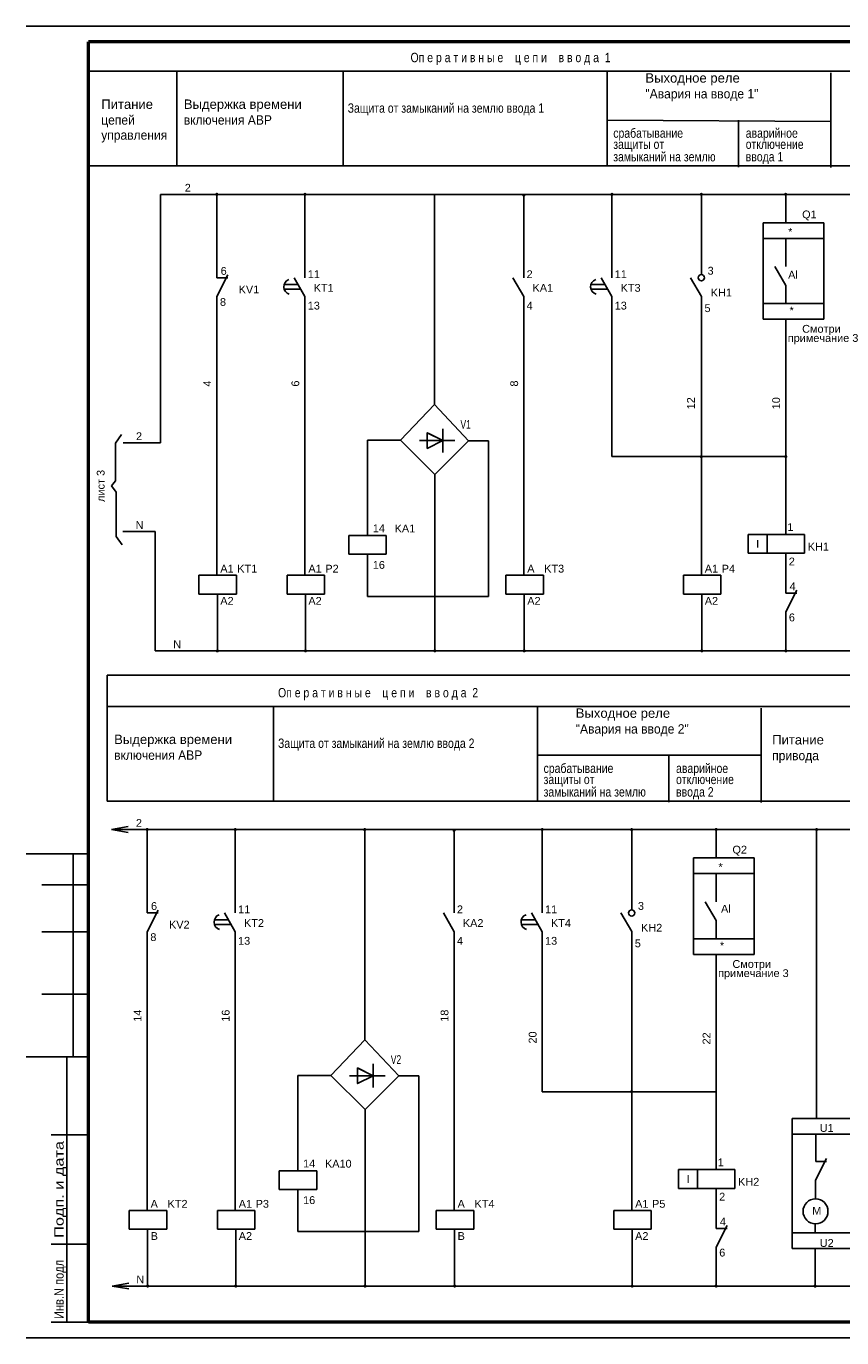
# Model space of a CAD drawing. Header units: millimetres. Extents: x 4894 to 12009, y -3017 to 2708.
# Tile 84 of 86: x 10519 to 10780, y 1388 to 1808. Entities that reach past the tile are written whole.
import ezdxf
from ezdxf.enums import TextEntityAlignment as Align

# ---------------------------------------------------------------- set-up
doc = ezdxf.new("R2010")
doc.units = ezdxf.units.MM
doc.layers.add('DRAW', color=1, linetype='Continuous')
doc.layers.add('P', color=7, linetype='Continuous')
doc.styles.get("Standard").update_dxf_attribs({"font": 'arial.ttf'})

msp = doc.modelspace()

# ---------------------------------------------------------------- linework, layer by layer
at = {"color": 0}
msp.add_line((11112.94, 1808.25), (10518.94, 1808.25), dxfattribs=at)
for p, q in [((10538.86, 1803.3), (11108.06, 1803.3)), ((10538.86, 1793.84), (11108.06, 1793.84)), ((10538.86, 1763.54), (11108.06, 1763.54)), ((10561.94, 1754.41), (10561.94, 1674.84)), ((10580.03, 1754.41), (10580.03, 1727.69)), ((10608.27, 1754.41), (10608.27, 1727.69)), ((10678.41, 1754.41), (10678.41, 1727.69)), ((10706.64, 1754.41), (10706.64, 1727.69)), ((10735.31, 1728.71), (10735.31, 1754.41)), ((10762.36, 1754.41), (10762.36, 1745.3)), ((10762.36, 1745.3), (10762.36, 1754.41)), ((10755.16, 1745.3), (10774.58, 1745.3)), ((10755.16, 1745.3), (10755.16, 1714.42)), ((10774.58, 1745.3), (10774.58, 1714.42)), ((10755.16, 1740.3), (10774.58, 1740.3)), ((10762.36, 1740.3), (10762.36, 1731.26)), ((10762.36, 1731.26), (10762.36, 1740.3)), ((10762.36, 1725.26), (10758.9, 1731.26)), ((10580.03, 1721.69), (10583.57, 1728.62)), ((10580.03, 1727.69), (10583.57, 1727.69)), ((10608.27, 1721.69), (10604.8, 1727.69)), ((10678.41, 1721.69), (10674.94, 1727.69)), ((10706.64, 1721.69), (10703.18, 1727.69)), ((10735.31, 1721.71), (10731.84, 1727.71)), ((10606.07, 1725.5), (10601.56, 1725.5)), ((10606.93, 1724), (10601.56, 1724)), ((10704.44, 1725.5), (10699.94, 1725.5)), ((10705.31, 1724), (10699.94, 1724)), ((10762.36, 1725.26), (10762.36, 1719.42)), ((10580.03, 1721.69), (10580.03, 1632.43)), ((10608.27, 1721.69), (10608.27, 1632.43)), ((10678.41, 1721.69), (10678.41, 1632.43)), ((10706.64, 1721.69), (10706.64, 1670.44)), ((10706.64, 1670.75), (10706.64, 1721.69)), ((10735.31, 1721.71), (10735.31, 1632.43)), ((10774.58, 1719.42), (10755.16, 1719.42)), ((10755.16, 1714.42), (10774.58, 1714.42)), ((10762.36, 1714.42), (10762.36, 1670.44)), ((10762.36, 1678.15), (10762.36, 1714.42)), ((10652.48, 1675.57), (10648.01, 1677.8)), ((10561.94, 1674.84), (10550.05, 1674.84)), ((10628.32, 1645.14), (10628.32, 1675.65)), ((10638.92, 1675.65), (10628.32, 1675.65)), ((10644.93, 1675.57), (10649.93, 1675.57)), ((10652.48, 1675.57), (10647.48, 1675.57)), ((10667.07, 1675.53), (10660.69, 1675.53)), ((10667.07, 1625.68), (10667.07, 1675.53)), ((10762.36, 1670.44), (10706.64, 1670.44)), ((10762.36, 1645.5), (10762.36, 1670.44)), ((10560.26, 1646.42), (10549.93, 1646.42)), ((10622.35, 1645.14), (10622.35, 1639.14)), ((10634.35, 1645.14), (10622.35, 1645.14)), ((10634.35, 1639.14), (10634.35, 1645.14)), ((10756.36, 1645.5), (10750.36, 1645.5)), ((10750.36, 1645.5), (10750.36, 1639.5)), ((10768.36, 1645.5), (10756.36, 1645.5)), ((10756.36, 1645.5), (10756.36, 1639.5)), ((10768.36, 1639.5), (10768.36, 1645.5)), ((10622.35, 1639.14), (10634.35, 1639.14)), ((10628.32, 1625.68), (10628.32, 1639.14)), ((10750.36, 1639.5), (10756.36, 1639.5)), ((10756.36, 1639.5), (10768.36, 1639.5)), ((10762.36, 1626.68), (10762.36, 1639.5)), ((10586.3, 1632.43), (10574.3, 1632.43)), ((10574.3, 1632.43), (10574.3, 1626.43)), ((10586.3, 1626.43), (10586.3, 1632.43)), ((10614.53, 1632.43), (10602.53, 1632.43)), ((10602.53, 1632.43), (10602.53, 1626.43)), ((10614.53, 1626.43), (10614.53, 1632.43)), ((10684.67, 1632.43), (10672.67, 1632.43)), ((10672.67, 1632.43), (10672.67, 1626.43)), ((10684.67, 1626.43), (10684.67, 1632.43)), ((10741.57, 1632.43), (10729.57, 1632.43)), ((10729.57, 1632.43), (10729.57, 1626.43)), ((10741.57, 1626.43), (10741.57, 1632.43)), ((10574.3, 1626.43), (10586.3, 1626.43)), ((10580.19, 1626.43), (10580.19, 1608.22)), ((10602.53, 1626.43), (10614.53, 1626.43)), ((10608.42, 1626.43), (10608.42, 1608.22)), ((10628.32, 1625.68), (10667.07, 1625.68)), ((10672.67, 1626.43), (10684.67, 1626.43)), ((10678.57, 1626.43), (10678.57, 1608.22)), ((10729.57, 1626.43), (10741.57, 1626.43)), ((10735.46, 1626.43), (10735.46, 1608.22)), ((10762.36, 1620.68), (10765.9, 1627.61)), ((10762.36, 1626.68), (10765.9, 1626.68)), ((10762.36, 1608.22), (10762.36, 1620.68)), ((10560.26, 1608.18), (10993.49, 1608.18)), ((10544.9, 1600.43), (11100.04, 1600.43)), ((10544.9, 1590.43), (11099.86, 1590.43)), ((10754.47, 1574.8), (10682.81, 1574.8)), ((10544.9, 1560.13), (11100.04, 1560.13)), ((10557.71, 1551), (10557.71, 1524.29)), ((10585.94, 1551), (10585.94, 1524.29)), ((10656.08, 1551), (10656.08, 1524.29)), ((10684.32, 1551), (10684.32, 1524.29)), ((10712.98, 1525.3), (10712.98, 1551)), ((10740.04, 1551), (10740.04, 1541.89)), ((10740.04, 1541.89), (10740.04, 1551)), ((10772.25, 1458.49), (10772.25, 1551)), ((10538.94, 1543.25), (10518.94, 1543.25)), ((10533.94, 1478.25), (10533.94, 1543.25)), ((10732.83, 1541.89), (10752.25, 1541.89)), ((10732.83, 1541.89), (10732.83, 1511.01)), ((10752.25, 1541.89), (10752.25, 1511.01)), ((10523.94, 1533.25), (10538.94, 1533.25)), ((10732.83, 1536.89), (10752.25, 1536.89)), ((10740.04, 1536.89), (10740.04, 1527.86)), ((10740.04, 1527.86), (10740.04, 1536.89)), ((10557.71, 1518.29), (10561.24, 1525.21)), ((10740.04, 1521.86), (10736.57, 1527.86)), ((10557.71, 1524.29), (10561.24, 1524.29)), ((10583.74, 1522.09), (10579.23, 1522.09)), ((10584.61, 1520.59), (10579.23, 1520.59)), ((10585.94, 1518.29), (10582.48, 1524.29)), ((10656.08, 1518.29), (10652.62, 1524.29)), ((10682.12, 1522.09), (10677.61, 1522.09)), ((10682.98, 1520.59), (10677.61, 1520.59)), ((10684.32, 1518.29), (10680.85, 1524.29)), ((10712.98, 1518.3), (10709.52, 1524.3)), ((10740.04, 1521.86), (10740.04, 1516.01)), ((10523.94, 1518.25), (10538.94, 1518.25)), ((10557.71, 1518.29), (10557.71, 1429.03)), ((10585.94, 1518.29), (10585.94, 1429.03)), ((10656.08, 1518.29), (10656.08, 1429.03)), ((10684.32, 1518.29), (10684.32, 1467.04)), ((10684.32, 1467.34), (10684.32, 1518.29)), ((10712.98, 1518.3), (10712.98, 1429.03)), ((10752.25, 1516.01), (10732.83, 1516.01)), ((10732.83, 1511.01), (10752.25, 1511.01)), ((10740.04, 1511.01), (10740.04, 1467.04)), ((10740.04, 1474.74), (10740.04, 1511.01)), ((10523.94, 1498.25), (10538.94, 1498.25)), ((10518.94, 1478.25), (10538.94, 1478.25)), ((10630.16, 1472.16), (10625.69, 1474.39)), ((10605.99, 1441.73), (10605.99, 1472.25)), ((10616.59, 1472.25), (10605.99, 1472.25)), ((10622.6, 1472.16), (10627.6, 1472.16)), ((10630.16, 1472.16), (10625.16, 1472.16)), ((10644.74, 1472.12), (10638.36, 1472.12)), ((10644.74, 1422.27), (10644.74, 1472.12)), ((10740.04, 1467.04), (10684.32, 1467.04)), ((10740.04, 1442.09), (10740.04, 1467.04)), ((10764.47, 1416.85), (10764.47, 1458.49)), ((10835.58, 1458.49), (10764.47, 1458.49)), ((10526.94, 1453.25), (10538.94, 1453.25)), ((10835.58, 1453.49), (10764.47, 1453.49)), ((10771.98, 1444.73), (10771.98, 1453.4)), ((10771.9, 1438.73), (10775.44, 1445.65)), ((10600.03, 1441.73), (10600.03, 1435.73)), ((10612.03, 1441.73), (10600.03, 1441.73)), ((10612.03, 1435.73), (10612.03, 1441.73)), ((10734.04, 1442.09), (10728.04, 1442.09)), ((10728.04, 1442.09), (10728.04, 1436.09)), ((10746.04, 1442.09), (10734.04, 1442.09)), ((10734.04, 1442.09), (10734.04, 1436.09)), ((10746.04, 1436.09), (10746.04, 1442.09)), ((10771.98, 1444.73), (10775.44, 1444.73)), ((10731.06, 1437.9), (10731.06, 1437.9)), ((10771.9, 1432.74), (10771.9, 1438.73)), ((10600.03, 1435.73), (10612.03, 1435.73)), ((10605.99, 1422.27), (10605.99, 1435.73)), ((10728.04, 1436.09), (10734.04, 1436.09)), ((10734.04, 1436.09), (10746.04, 1436.09)), ((10740.04, 1423.27), (10740.04, 1436.09)), ((10563.97, 1429.03), (10551.97, 1429.03)), ((10551.97, 1429.03), (10551.97, 1423.03)), ((10563.97, 1423.03), (10563.97, 1429.03)), ((10592.21, 1429.03), (10580.21, 1429.03)), ((10580.21, 1429.03), (10580.21, 1423.03)), ((10592.21, 1423.03), (10592.21, 1429.03)), ((10662.35, 1429.03), (10650.35, 1429.03)), ((10650.35, 1429.03), (10650.35, 1423.03)), ((10662.35, 1423.03), (10662.35, 1429.03)), ((10719.25, 1429.03), (10707.25, 1429.03)), ((10707.25, 1429.03), (10707.25, 1423.03)), ((10719.25, 1423.03), (10719.25, 1429.03)), ((10740.04, 1417.27), (10743.57, 1424.2)), ((10771.77, 1421.85), (10771.77, 1424.74)), ((10551.97, 1423.03), (10563.97, 1423.03)), ((10557.86, 1423.03), (10557.86, 1404.81)), ((10580.21, 1423.03), (10592.21, 1423.03)), ((10586.1, 1423.03), (10586.1, 1404.81)), ((10605.99, 1422.27), (10644.74, 1422.27)), ((10650.35, 1423.03), (10662.35, 1423.03)), ((10656.24, 1423.03), (10656.24, 1404.81)), ((10707.25, 1423.03), (10719.25, 1423.03)), ((10713.14, 1423.03), (10713.14, 1404.81)), ((10740.04, 1423.27), (10743.57, 1423.27)), ((10835.58, 1421.85), (10764.47, 1421.85)), ((10740.04, 1404.81), (10740.04, 1417.27)), ((10835.58, 1416.85), (10764.47, 1416.85)), ((10771.77, 1404.3), (10771.77, 1416.85))]:
    msp.add_line(p, q)
at = {"lineweight": 50}
for p, q in [((11107.94, 1803.25), (10538.94, 1803.25)), ((10538.94, 1393.25), (10538.94, 1803.25)), ((11107.94, 1393.25), (10538.94, 1393.25))]:
    msp.add_line(p, q, dxfattribs=at)
at = {"linetype": 'Continuous'}
for p, q in [((10567.23, 1793.84), (10567.23, 1763.54)), ((10620.51, 1793.84), (10620.51, 1763.54)), ((10705.13, 1793.84), (10705.13, 1763.54)), ((10776.79, 1793.33), (10776.79, 1763.03)), ((10705.13, 1778.21), (10776.79, 1777.7)), ((10747.21, 1778.21), (10747.21, 1763.15)), ((10561.94, 1754.41), (10992.38, 1754.41)), ((10649.74, 1686.99), (10649.74, 1754.41)), ((10649.74, 1687.08), (10638.92, 1675.65)), ((10649.74, 1687.08), (10660.69, 1675.53)), ((10547.57, 1674.68), (10549.46, 1677.52)), ((10547.57, 1662.63), (10547.57, 1674.68)), ((10638.92, 1675.65), (10649.87, 1664.71)), ((10660.69, 1675.53), (10649.87, 1664.71)), ((10649.87, 1608.22), (10649.87, 1664.71)), ((10546.24, 1661.11), (10547.57, 1662.63)), ((10547.76, 1659.03), (10546.24, 1661.11)), ((10547.76, 1644.85), (10547.76, 1659.03)), ((10560.26, 1646.42), (10560.26, 1608.18)), ((10549.65, 1642.19), (10547.76, 1644.85)), ((10544.9, 1600.43), (10544.9, 1560.13)), ((10598.18, 1590.43), (10598.18, 1560.13)), ((10682.81, 1590.43), (10682.81, 1560.13)), ((10754.47, 1589.92), (10754.47, 1559.62)), ((10724.89, 1574.8), (10724.89, 1559.75)), ((10546.29, 1551), (10551.64, 1551.93)), ((10546.29, 1551), (10988.16, 1551)), ((10546.29, 1551), (10551.64, 1550.07)), ((10627.42, 1483.59), (10627.42, 1551)), ((10627.42, 1483.67), (10616.59, 1472.25)), ((10627.42, 1483.67), (10638.36, 1472.12)), ((10616.59, 1472.25), (10627.54, 1461.3)), ((10638.36, 1472.12), (10627.54, 1461.3)), ((10627.54, 1404.81), (10627.54, 1461.3)), ((10546.45, 1404.81), (10551.8, 1405.74)), ((10546.45, 1404.81), (10907.9, 1404.81)), ((10546.45, 1404.81), (10551.8, 1403.88))]:
    msp.add_line(p, q, dxfattribs=at)
at = {"color": 7}
for p, q in [((10531.94, 1393.25), (10531.94, 1478.25)), ((10526.94, 1418.25), (10538.94, 1418.25)), ((10526.94, 1393.25), (10538.94, 1393.25)), ((11112.94, 1388.25), (10518.94, 1388.25))]:
    msp.add_line(p, q, dxfattribs=at)
at = {"const_width": 0.5}
for points in [[(10579.78, 1754.41, 1), (10580.28, 1754.41, 1)], [(10608.02, 1754.41, 1), (10608.52, 1754.41, 1)], [(10678.16, 1754.16, 1), (10678.66, 1754.16, 1)], [(10706.39, 1754.41, 1), (10706.89, 1754.41, 1)], [(10735.06, 1754.41, 1), (10735.56, 1754.41, 1)], [(10762.11, 1754.41, 1), (10762.61, 1754.41, 1)], [(10735.06, 1670.44, 1), (10735.56, 1670.44, 1)], [(10762.11, 1670.44, 1), (10762.61, 1670.44, 1)], [(10579.94, 1608.22, 1), (10580.44, 1608.22, 1)], [(10608.17, 1608.22, 1), (10608.67, 1608.22, 1)], [(10649.62, 1608.22, 1), (10650.12, 1608.22, 1)], [(10678.32, 1608.22, 1), (10678.82, 1608.22, 1)], [(10735.21, 1608.22, 1), (10735.71, 1608.22, 1)], [(10762.11, 1608.22, 1), (10762.61, 1608.22, 1)], [(10557.46, 1551, 1), (10557.96, 1551, 1)], [(10585.69, 1551, 1), (10586.19, 1551, 1)], [(10627.17, 1551, 1), (10627.67, 1551, 1)], [(10655.83, 1550.75, 1), (10656.33, 1550.75, 1)], [(10684.07, 1551, 1), (10684.57, 1551, 1)], [(10712.73, 1551, 1), (10713.23, 1551, 1)], [(10739.79, 1551, 1), (10740.29, 1551, 1)], [(10772, 1551, 1), (10772.5, 1551, 1)], [(10712.73, 1467.04, 1), (10713.23, 1467.04, 1)], [(10557.61, 1404.81, 1), (10558.11, 1404.81, 1)], [(10585.85, 1404.81, 1), (10586.35, 1404.81, 1)], [(10627.29, 1404.81, 1), (10627.79, 1404.81, 1)], [(10655.99, 1404.81, 1), (10656.49, 1404.81, 1)], [(10712.89, 1404.81, 1), (10713.39, 1404.81, 1)], [(10739.79, 1404.81, 1), (10740.29, 1404.81, 1)], [(10771.52, 1404.81, 1), (10772.02, 1404.81, 1)]]:
    msp.add_lwpolyline(points, format="xyb", close=True, dxfattribs=at)
for centre, radius in [((10735.31, 1727.71), 1), ((10712.98, 1524.3), 1), ((10771.9, 1428.74), 4)]:
    msp.add_circle(centre, radius)
for centre in [(10603.96, 1724.8), (10702.33, 1724.8), (10581.63, 1521.39), (10680.01, 1521.39)]:
    msp.add_arc(centre, 2.5, 110.61, 253.4009)
at = {"layer": 'P', "linetype": 'Continuous'}
for points in [[(10652.48, 1675.57), (10647.48, 1678.07), (10647.48, 1673.07), (10652.48, 1675.57)], [(10652.48, 1671.79), (10652.48, 1679.34)], [(10647.95, 1675.57), (10656.26, 1675.57)], [(10630.16, 1472.16), (10625.16, 1474.66), (10625.16, 1469.66), (10630.16, 1472.16)], [(10630.16, 1468.38), (10630.16, 1475.94)], [(10625.62, 1472.16), (10633.94, 1472.16)]]:
    msp.add_lwpolyline(points, dxfattribs=at)

# ---------------------------------------------------------------- texts
at = {"linetype": 'Continuous'}
for s, height, width, p in [('Оп е р а т и в н ы е    ц е п и    в в о д а  1', 3, 0.8, (10642.11, 1796.74)), ('"Авария на вводе 1"', 3, 0.921686, (10717.38, 1785.13)), ('Защита от замыканий на землю ввода 1', 3, 0.8, (10621.97, 1780.55)), ('цепей ', 3, 0.921686, (10542.98, 1776.73)), ('включения АВР', 3, 0.921686, (10569.45, 1776.73)), ('управления', 3, 0.921686, (10542.98, 1771.91)), ('срабатывание', 3, 0.8, (10707.08, 1772.53)), ('аварийное ', 3, 0.8, (10749.53, 1772.53)), ('защиты от ', 3, 0.8, (10707.08, 1768.97)), ('замыканий на землю', 3, 0.8, (10707.08, 1764.97)), ('отключение ', 3, 0.8, (10749.53, 1768.97)), ('ввода 1', 3, 0.8, (10749.53, 1764.97)), ('V1', 2.8, 0.7, (10658.1, 1679.34)), ('Оп е р а т и в н ы е    ц е п и    в в о д а  2', 3, 0.8, (10599.64, 1593.33)), ('"Авария на вводе 2"', 3, 0.921686, (10695.05, 1581.73)), ('Защита от замыканий на землю ввода 2', 3, 0.8, (10599.64, 1577.14)), ('включения АВР', 3, 0.921686, (10547.12, 1573.33)), ('привода', 3, 0.921686, (10758, 1573.19)), ('срабатывание', 3, 0.8, (10684.75, 1569.12)), ('аварийное ', 3, 0.8, (10727.2, 1569.12)), ('защиты от ', 3, 0.8, (10684.75, 1565.56)), ('отключение ', 3, 0.8, (10727.2, 1565.56)), ('замыканий на землю', 3, 0.8, (10684.75, 1561.56)), ('ввода 2', 3, 0.8, (10727.2, 1561.56)), ('V2', 2.8, 0.7, (10635.77, 1475.93))]:
    msp.add_text(s, height=height, dxfattribs=dict(at, width=width)).set_placement(p)
for s, height, p in [('Выходное реле', 3, (10717.38, 1790.19)), ('Питание', 3, (10542.98, 1781.79)), ('Выдержка времени', 3, (10569.45, 1781.79)), ('2', 2.5, (10569.74, 1755.27)), ('Q1', 2.5, (10767.61, 1746.73)), ('*', 2.5, (10763.12, 1741.18)), ('6', 2.5, (10581.25, 1728.65)), ('3', 2.5, (10737.31, 1728.71)), ('11', 2.5, (10609.17, 1727.6)), ('2', 2.5, (10679.31, 1727.6)), ('11', 2.5, (10707.55, 1727.6)), ('Al', 2.5, (10763.12, 1727.42)), ('KV1', 2.5, (10587.02, 1722.71)), ('KT1', 2.5, (10611.07, 1723.22)), ('KA1', 2.5, (10681.21, 1723.22)), ('KT3', 2.5, (10709.44, 1723.22)), ('KH1', 2.5, (10738.31, 1721.71)), ('8', 2.5, (10581.03, 1718.69)), ('13', 2.5, (10609.17, 1717.53)), ('4', 2.5, (10679.31, 1717.53)), ('13', 2.5, (10707.55, 1717.53)), ('5', 2.5, (10736.31, 1716.71)), ('*', 2.5, (10763.58, 1715.99)), ('примечание 3', 2.5, (10763.01, 1707.16)), ('Смотри', 2.5, (10767.61, 1710.1)), ('2', 2.5, (10554.13, 1675.71)), ('N', 2.5, (10554, 1647.28)), ('14', 2.5, (10630.01, 1646.21)), ('KA1', 2.5, (10637.01, 1646.15)), ('1', 2.5, (10762.88, 1646.61)), ('KH1', 2.5, (10769.4, 1640.36)), ('2', 2.5, (10763.34, 1635.59)), ('A1', 2.5, (10581.14, 1633.3)), ('KT1', 2.5, (10586.57, 1633.3)), ('A1', 2.5, (10609.37, 1633.3)), ('P2', 2.5, (10614.8, 1633.3)), ('16', 2.5, (10630.01, 1634.49)), ('A', 2.5, (10679.52, 1633.3)), ('KT3', 2.5, (10684.94, 1633.3)), ('A1', 2.5, (10736.41, 1633.3)), ('P4', 2.5, (10741.84, 1633.3)), ('4', 2.5, (10763.58, 1627.63)), ('А2', 2.5, (10581.14, 1622.98)), ('A2', 2.5, (10609.37, 1622.98)), ('А2', 2.5, (10679.52, 1622.98)), ('A2', 2.5, (10736.41, 1622.98)), ('6', 2.5, (10763.36, 1617.68)), ('N', 2.5, (10566.06, 1609.08)), ('Выходное реле', 3, (10695.05, 1586.78)), ('Выдержка времени', 3, (10547.12, 1578.38)), ('Питание', 3, (10758, 1578.25)), ('2', 2.5, (10554.09, 1551.87)), ('Q2', 2.5, (10745.28, 1543.32)), ('*', 2.5, (10740.79, 1537.77)), ('6', 2.5, (10558.93, 1525.24)), ('11', 2.5, (10586.84, 1524.19)), ('2', 2.5, (10656.98, 1524.19)), ('11', 2.5, (10685.22, 1524.19)), ('3', 2.5, (10714.98, 1525.3)), ('Al', 2.5, (10741.62, 1524.39)), ('KV2', 2.5, (10564.7, 1519.3)), ('KT2', 2.5, (10588.74, 1519.81)), ('KA2', 2.5, (10658.88, 1519.81)), ('KT4', 2.5, (10687.12, 1519.81)), ('KH2', 2.5, (10715.98, 1518.3)), ('8', 2.5, (10558.71, 1515.29)), ('13', 2.5, (10586.84, 1514.12)), ('4', 2.5, (10656.98, 1514.12)), ('13', 2.5, (10685.22, 1514.12)), ('5', 2.5, (10713.98, 1513.3)), ('*', 2.5, (10741.26, 1512.59)), ('Смотри', 2.5, (10745.28, 1506.69)), ('примечание 3', 2.5, (10740.68, 1503.76)), ('U1', 2.5, (10773.26, 1454.19)), ('14', 2.5, (10607.68, 1442.8)), ('KA10', 2.5, (10614.68, 1442.74)), ('1', 2.5, (10740.55, 1443.2)), ('KH2', 2.5, (10747.08, 1436.95)), ('A', 2.5, (10558.81, 1429.89)), ('KT2', 2.5, (10564.24, 1429.89)), ('A1', 2.5, (10587.05, 1429.89)), ('P3', 2.5, (10592.47, 1429.89)), ('16', 2.5, (10607.68, 1431.08)), ('A', 2.5, (10657.19, 1429.89)), ('KT4', 2.5, (10662.61, 1429.89)), ('A1', 2.5, (10714.09, 1429.89)), ('P5', 2.5, (10719.51, 1429.89)), ('2', 2.5, (10741.01, 1432.18)), ('M', 2.5, (10770.86, 1427.66)), ('4', 2.5, (10741.26, 1424.23)), ('B', 2.5, (10558.81, 1419.58)), ('A2', 2.5, (10587.05, 1419.58)), ('B', 2.5, (10657.19, 1419.58)), ('A2', 2.5, (10714.09, 1419.58)), ('U2', 2.5, (10773.26, 1417.35)), ('6', 2.5, (10741.04, 1414.27)), ('N', 2.5, (10554.24, 1405.67))]:
    msp.add_text(s, height=height, dxfattribs=at).set_placement(p)
for s, p in [('4', (10578.2, 1692.85)), ('6', (10606.44, 1692.85)), ('8', (10676.58, 1692.85)), ('12', (10733.23, 1685.57)), ('10', (10760.53, 1685.57)), ('лист 3', (10544.05, 1655.92)), ('14', (10555.88, 1489.44)), ('16', (10584.11, 1489.44)), ('18', (10654.25, 1489.44)), ('20', (10682.49, 1482.47)), ('22', (10738.21, 1482.17))]:
    msp.add_text(s, height=2.5, rotation=90, dxfattribs=at).set_placement(p)
for p in [(10753.36, 1642.5), (10731.04, 1439.09)]:
    msp.add_text('I', height=2.5).set_placement(p, align=Align.MIDDLE)
at = {"layer": 'DRAW', "color": 7, "width": 1.244039}
msp.add_text('Подп. и дата', height=3, rotation=90, dxfattribs=at).set_placement((10530.94, 1420.25), (10530.94, 1451.25), align=Align.FIT)
at = {"layer": 'DRAW', "color": 7, "width": 0.846154}
msp.add_text('Инв.N подл', height=3, rotation=90, dxfattribs=at).set_placement((10530.94, 1394.25))

doc.saveas('drawing.dxf')
